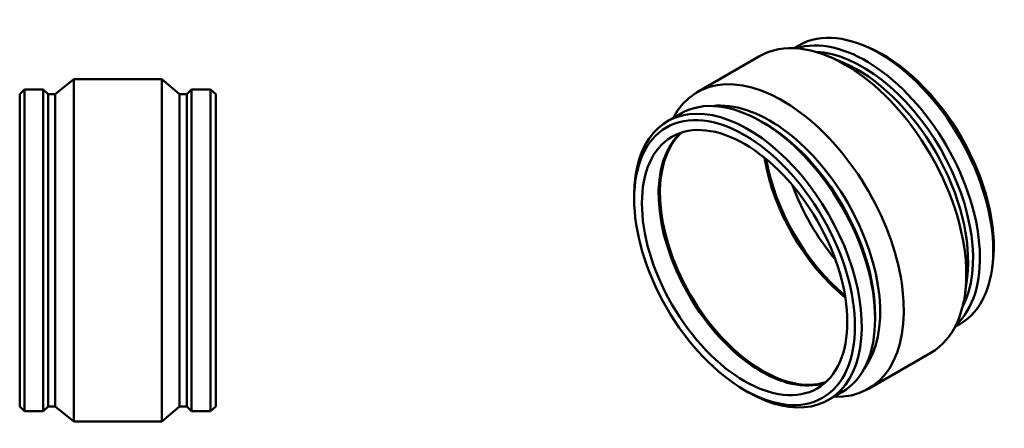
# Model space of a CAD drawing. Header units: inches. Extents: x -38 to 90, y -45 to 96.
# Tile 3 of 3: x 16 to 90, y 65 to 96. Entities that reach past the tile are written whole.
import ezdxf

# ---------------------------------------------------------------- set-up
doc = ezdxf.new("R2010")
doc.units = ezdxf.units.IN
doc.header["$MEASUREMENT"] = 0
doc.layers.add('Visible (ANSI)', color=7, linetype='Continuous', lineweight=50)

msp = doc.modelspace()

# ---------------------------------------------------------------- linework, layer by layer
at = {"layer": 'Visible (ANSI)'}
for p, q in [((74.398, 93.635), (74.773, 93.852)), ((80.033, 93.681), (79.699, 93.822)), ((67.099, 90.315), (71.808, 93.034)), ((78.093, 92.561), (77.048, 93.003)), ((18.699, 90.17), (20.087, 91.309)), ((20.087, 65.489), (20.087, 91.309)), ((20.087, 91.309), (26.747, 91.309)), ((26.747, 65.489), (26.747, 91.309)), ((28.074, 90.17), (26.747, 91.309)), ((16.017, 90.17), (16.381, 90.534)), ((16.017, 66.627), (16.017, 90.17)), ((16.381, 66.263), (16.381, 90.534)), ((16.381, 90.534), (17.799, 90.534)), ((17.799, 66.263), (17.799, 90.534)), ((18.163, 90.17), (17.799, 90.534)), ((18.163, 66.627), (18.163, 90.17)), ((18.163, 90.17), (18.699, 90.17)), ((18.699, 66.627), (18.699, 90.17)), ((28.074, 66.627), (28.074, 90.17)), ((28.074, 90.17), (28.611, 90.17)), ((28.611, 90.17), (28.975, 90.534)), ((28.611, 66.627), (28.611, 90.17)), ((28.975, 66.263), (28.975, 90.534)), ((28.975, 90.534), (30.393, 90.534)), ((30.393, 66.263), (30.393, 90.534)), ((30.817, 90.17), (30.393, 90.534)), ((30.817, 66.627), (30.817, 90.17)), ((64.866, 88.132), (65.868, 88.71)), ((72.194, 87.961), (71.936, 88.109)), ((62.352, 82.279), (62.352, 82.576)), ((89.391, 77.473), (89.346, 77.113)), ((87.451, 76.353), (87.311, 75.227)), ((80.517, 73.544), (80.517, 73.247)), ((86.533, 72.616), (86.909, 72.833)), ((80.009, 67.955), (84.718, 70.674)), ((70.676, 67.862), (70.933, 67.714)), ((77.001, 67.113), (78.004, 67.691)), ((16.017, 66.627), (16.381, 66.263)), ((16.381, 66.263), (17.799, 66.263)), ((18.163, 66.627), (17.799, 66.263)), ((18.163, 66.627), (18.699, 66.627)), ((18.699, 66.627), (20.087, 65.489)), ((28.074, 66.627), (26.747, 65.489)), ((28.074, 66.627), (28.611, 66.627)), ((28.611, 66.627), (28.975, 66.263)), ((28.975, 66.263), (30.393, 66.263)), ((30.817, 66.627), (30.393, 66.263)), ((20.087, 65.489), (26.747, 65.489))]:
    msp.add_line(p, q, dxfattribs=at)
for centre, major_axis, start_param, end_param in [((80.841, 83.342), (-6.068, 10.51), 3.141593, 6.283185), ((78.263, 81.854), (-6.455, 11.18), 3.141593, 6.283185), ((79.839, 82.763), (-6.068, 10.51), 3.265812, 6.158966), ((81.141, 83.516), (5.886, -10.194), 0.651841, 2.489752), ((79.581, 82.615), (-5.886, 10.194), 3.489528, 5.93525), ((79.202, 82.396), (5.886, -10.194), 0.651841, 2.489752), ((73.554, 79.135), (-6.455, 11.18), 2.793427, 6.631351), ((71.936, 78.201), (-6.068, 10.51), 3.141593, 6.283185), ((70.933, 77.622), (-6.068, 10.51), 2.356194, 7.068583), ((72.573, 78.569), (-5.886, 10.194), 3.380024, 6.044753), ((72.194, 78.35), (5.886, -10.194), 0.785398, 2.356194), ((71.936, 78.201), (5.475, -9.484), 3.25691, 6.167868), ((72.034, 78.258), (5.49, -9.509), 3.301308, 6.123469), ((72.034, 78.258), (5.475, -9.484), 3.265938, 6.15884), ((79.783, 82.731), (-5.475, 9.484), 0.982036, 2.159556), ((79.881, 82.788), (-5.475, 9.484), 0.998378, 2.143215), ((81.141, 83.516), (-5.475, 9.484), 1.271878, 1.869715)]:
    msp.add_ellipse(centre, major_axis=major_axis, ratio=0.57735, start_param=start_param, end_param=end_param, dxfattribs=at)
for major_axis in [(-5.886, 10.194), (-5.475, 9.484)]:
    msp.add_ellipse((70.676, 77.473), major_axis=major_axis, ratio=0.57735, dxfattribs=at)

doc.saveas('drawing.dxf')
